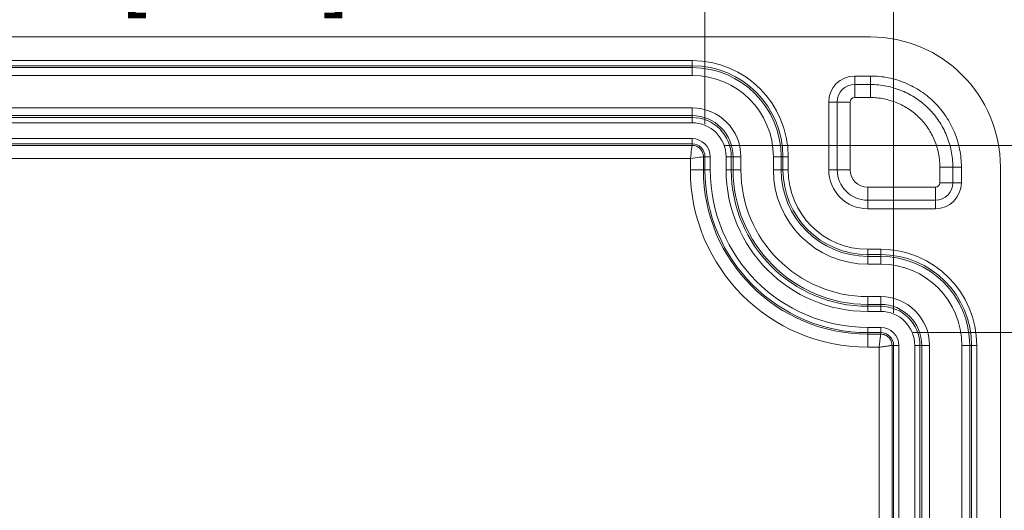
# Model space of a CAD drawing. Header units: millimetres. Extents: x 7 to 342, y 7 to 263.
# Tile 11 of 32: x 47 to 85, y 68 to 87. Entities that reach past the tile are written whole.
import ezdxf

# ---------------------------------------------------------------- set-up
doc = ezdxf.new("R2010")
doc.units = ezdxf.units.MM
doc.header["$LTSCALE"] = 1.25
for name, color, linetype, lineweight in [('Dimension (ANSI)', 7, 'Continuous', 9), ('Visible (ANSI)', 7, 'Continuous', 9), ('Visible Narrow (ANSI)', 7, 'Continuous', 9)]:
    doc.layers.add(name, color=color, linetype=linetype, lineweight=lineweight)
doc.styles.add('Note Text (ANSI)', font='arial.ttf')
doc.dimstyles.new('Default - mm (ANSI)', dxfattribs={"dimscale": 1.25, "dimtxt": 2, "dimasz": 2, "dimexe": 3.175, "dimexo": 1, "dimgap": 0.8, "dimtad": 0, "dimtih": 1, "dimtoh": 1, "dimrnd": 1e-08, "dimzin": 4, "dimdsep": 46, "dimtxsty": 'Note Text (ANSI)', "dimblk": 'Filled-1', "dimcen": 0.09, "dimdle": 10, "dimclrd": 256, "dimclre": 256, "dimclrt": 256, "dimadec": 1, "dimazin": 0, "dimtfac": 1.524, "dimtofl": 0, "dimtmove": 0, "dimatfit": 3, "dimfxl": 0, "dimtolj": 1, "dimtzin": 0, "dimlwd": -1, "dimlwe": -1, "dimarcsym": 0})

# ---------------------------------------------------------------- blocks, each defined once
blk = doc.blocks.new('Filled-1')
at = {"color": 0}
for p, q in [((0, 0), (-1, 0.15)), ((-1, 0.15), (-1, -0.15)), ((-1, 0), (0, 0)), ((-1, -0.15), (0, 0))]:
    blk.add_line(p, q, dxfattribs=at)
at = {"color": 0, "flags": 128}
blk.add_lwpolyline([(-1, -0.15), (0, 0), (-1, 0.15), (-1, -0.15)], dxfattribs=at)
at = {"color": 0}
blk.add_solid([(-1, -0.15), (0, 0), (-1, 0.15), (-1, -0.15)], dxfattribs=at)
blk = doc.blocks.new('*D21')
at = {"layer": 'Defpoints', "color": 0, "transparency": 16777216}
for p in [(39.714, 81.088), (79.714, 46.088), (79.714, 36.43)]:
    blk.add_point(p, dxfattribs=at)
at = {"layer": 'Dimension (ANSI)', "transparency": 16777216}
for p, q in [((39.714, 79.838), (39.714, 32.461)), ((79.714, 44.838), (79.714, 32.461)), ((42.214, 36.43), (53.943, 36.43)), ((77.214, 36.43), (65.486, 36.43))]:
    blk.add_line(p, q, dxfattribs=at)
at = {"layer": 'Dimension (ANSI)', "transparency": 16777216, "xscale": 2.5, "yscale": 2.5, "zscale": 2.5, "rotation": 180}
blk.add_blockref('Filled-1', (39.714, 36.43), dxfattribs=at)
at = {"layer": 'Dimension (ANSI)', "transparency": 16777216, "xscale": 2.5, "yscale": 2.5, "zscale": 2.5}
blk.add_blockref('Filled-1', (79.714, 36.43), dxfattribs=at)
at = {"layer": 'Dimension (ANSI)', "transparency": 16777216, "insert": (59.714, 36.43), "char_height": 2.5, "attachment_point": 5, "style": 'Note Text (ANSI)'}
blk.add_mtext('\\A1; 40.00\\P[1.57]', dxfattribs=at)
blk = doc.blocks.new('*D22')
at = {"layer": 'Defpoints', "color": 0, "transparency": 16777216}
for p in [(29.217, 81.088), (39.714, 81.088), (79.714, 46.088)]:
    blk.add_point(p, dxfattribs=at)
at = {"layer": 'Dimension (ANSI)', "transparency": 16777216}
for p, q in [((38.464, 81.088), (25.249, 81.088)), ((29.217, 78.588), (29.217, 68.278)), ((29.217, 48.588), (29.217, 58.897)), ((78.464, 46.088), (25.249, 46.088))]:
    blk.add_line(p, q, dxfattribs=at)
at = {"layer": 'Dimension (ANSI)', "transparency": 16777216, "xscale": 2.5, "yscale": 2.5, "zscale": 2.5}
for p, rotation in [((29.217, 81.088), 90), ((29.217, 46.088), 270)]:
    blk.add_blockref('Filled-1', p, dxfattribs=dict(at, rotation=rotation))
at = {"layer": 'Dimension (ANSI)', "transparency": 16777216, "insert": (29.217, 63.588), "char_height": 2.5, "attachment_point": 5, "style": 'Note Text (ANSI)'}
blk.add_mtext('\\A1; 35.00\\P[1.38]', dxfattribs=at)
blk = doc.blocks.new('*D23')
at = {"layer": 'Defpoints', "color": 0, "transparency": 16777216}
for p in [(38.718, 96.13), (38.718, 74.338), (80.711, 74.338)]:
    blk.add_point(p, dxfattribs=at)
at = {"layer": 'Dimension (ANSI)', "transparency": 16777216}
for p, q in [((38.718, 75.588), (38.718, 100.099)), ((80.711, 75.588), (80.711, 100.099)), ((41.218, 96.13), (60.059, 96.13)), ((78.211, 96.13), (71.616, 96.13))]:
    blk.add_line(p, q, dxfattribs=at)
at = {"layer": 'Dimension (ANSI)', "transparency": 16777216, "xscale": 2.5, "yscale": 2.5, "zscale": 2.5, "rotation": 180}
blk.add_blockref('Filled-1', (38.718, 96.13), dxfattribs=at)
at = {"layer": 'Dimension (ANSI)', "transparency": 16777216, "xscale": 2.5, "yscale": 2.5, "zscale": 2.5}
blk.add_blockref('Filled-1', (80.711, 96.13), dxfattribs=at)
at = {"layer": 'Dimension (ANSI)', "transparency": 16777216, "insert": (65.837, 96.13), "char_height": 2.5, "attachment_point": 5, "style": 'Note Text (ANSI)'}
blk.add_mtext('\\A1; 41.99\\P[1.65]', dxfattribs=at)
blk = doc.blocks.new('*D24')
at = {"layer": 'Defpoints', "color": 0, "transparency": 16777216}
for p in [(72.964, 82.023), (72.964, 45.091), (98.956, 45.091)]:
    blk.add_point(p, dxfattribs=at)
at = {"layer": 'Dimension (ANSI)', "transparency": 16777216}
for p, q in [((74.214, 82.023), (102.925, 82.023)), ((98.956, 79.523), (98.956, 63.615)), ((98.956, 47.591), (98.956, 54.233)), ((74.214, 45.091), (102.925, 45.091))]:
    blk.add_line(p, q, dxfattribs=at)
at = {"layer": 'Dimension (ANSI)', "transparency": 16777216, "xscale": 2.5, "yscale": 2.5, "zscale": 2.5}
for p, rotation in [((98.956, 82.023), 90), ((98.956, 45.091), 270)]:
    blk.add_blockref('Filled-1', p, dxfattribs=dict(at, rotation=rotation))
at = {"layer": 'Dimension (ANSI)', "transparency": 16777216, "insert": (98.956, 58.924), "char_height": 2.5, "attachment_point": 5, "style": 'Note Text (ANSI)'}
blk.add_mtext('\\A1; 36.93\\P[1.45]', dxfattribs=at)
blk = doc.blocks.new('*D25')
at = {"layer": 'Defpoints', "color": 0, "transparency": 16777216}
for p in [(73.461, 90.608), (45.968, 81.588), (73.461, 81.588)]:
    blk.add_point(p, dxfattribs=at)
at = {"layer": 'Dimension (ANSI)', "transparency": 16777216}
for p, q in [((45.968, 82.838), (45.968, 94.577)), ((73.461, 82.838), (73.461, 94.577)), ((48.468, 90.608), (49.621, 90.608)), ((70.961, 90.608), (61.178, 90.608))]:
    blk.add_line(p, q, dxfattribs=at)
at = {"layer": 'Dimension (ANSI)', "transparency": 16777216, "xscale": 2.5, "yscale": 2.5, "zscale": 2.5, "rotation": 180}
blk.add_blockref('Filled-1', (45.968, 90.608), dxfattribs=at)
at = {"layer": 'Dimension (ANSI)', "transparency": 16777216, "xscale": 2.5, "yscale": 2.5, "zscale": 2.5}
blk.add_blockref('Filled-1', (73.461, 90.608), dxfattribs=at)
at = {"layer": 'Dimension (ANSI)', "transparency": 16777216, "insert": (55.399, 90.608), "char_height": 2.5, "attachment_point": 5, "style": 'Note Text (ANSI)'}
blk.add_mtext('\\A1; 27.49\\P[1.08]', dxfattribs=at)
blk = doc.blocks.new('*D26')
at = {"layer": 'Defpoints', "color": 0, "transparency": 16777216}
for p in [(80.214, 74.834), (80.214, 52.341), (90.787, 52.341)]:
    blk.add_point(p, dxfattribs=at)
at = {"layer": 'Dimension (ANSI)', "transparency": 16777216}
for p, q in [((81.464, 74.834), (94.756, 74.834)), ((90.787, 72.334), (90.787, 71.522)), ((90.787, 54.841), (90.787, 62.141)), ((81.464, 52.341), (94.756, 52.341))]:
    blk.add_line(p, q, dxfattribs=at)
at = {"layer": 'Dimension (ANSI)', "transparency": 16777216, "xscale": 2.5, "yscale": 2.5, "zscale": 2.5}
for p, rotation in [((90.787, 74.834), 90), ((90.787, 52.341), 270)]:
    blk.add_blockref('Filled-1', p, dxfattribs=dict(at, rotation=rotation))
at = {"layer": 'Dimension (ANSI)', "transparency": 16777216, "insert": (90.787, 66.832), "char_height": 2.5, "attachment_point": 5, "style": 'Note Text (ANSI)'}
blk.add_mtext('\\A1; 22.49\\P[.89]', dxfattribs=at)

msp = doc.modelspace()

# ---------------------------------------------------------------- linework, layer by layer
at = {"layer": 'Visible (ANSI)'}
for p, q in [((39.6127, 86.1875), (79.8162, 86.1875)), ((79.8162, 84.6875), (79.2144, 84.6875)), ((78.2144, 83.6875), (78.2144, 81.0875)), ((83.3144, 80.5875), (83.3144, 81.1892)), ((84.8144, 81.1892), (84.8144, 45.9858)), ((79.7144, 79.5875), (82.3144, 79.5875))]:
    msp.add_line(p, q, dxfattribs=at)
for centre, radius, start, end in [((79.2144, 83.6875), 1, 90, 180), ((79.7144, 81.0875), 1.5, 180, 270), ((82.3144, 80.5875), 1, 270, 0)]:
    msp.add_arc(centre, radius, start, end, dxfattribs=at)
msp.add_ellipse((79.8127, 81.1858), major_axis=(3.538, 3.538), ratio=0.999315, start_param=5.4981298, end_param=7.0682409, dxfattribs=at)
msp.add_open_spline([(83.3144, 81.1892), (83.3144, 81.4202), (83.2918, 81.6474), (83.2475, 81.8708), (83.2031, 82.0943), (83.136, 82.3163), (83.0483, 82.5281), (82.9606, 82.7398), (82.8533, 82.9407), (82.7265, 83.1308), (82.5998, 83.3208), (82.4522, 83.5009), (82.2909, 83.6622), (82.1297, 83.8236), (81.9537, 83.9684), (81.7627, 84.0963), (81.5717, 84.2241), (81.3682, 84.3329), (81.1579, 84.4202), (80.9475, 84.5075), (80.7276, 84.5747), (80.5016, 84.6198), (80.2756, 84.6649), (80.0471, 84.6875), (79.8162, 84.6875)], degree=3, knots=[-1, -1, -1, -1, -0.875, -0.875, -0.875, -0.75, -0.75, -0.75, -0.625, -0.625, -0.625, -0.5, -0.5, -0.5, -0.375, -0.375, -0.375, -0.25, -0.25, -0.25, -0.125, -0.125, -0.125, 0, 0, 0, 0], dxfattribs=at)
at = {"layer": 'Visible Narrow (ANSI)'}
for p, q in [((46.4644, 85.2807), (72.9644, 85.2807)), ((72.9644, 85.2807), (72.9644, 85.0808)), ((72.9644, 85.0808), (46.4644, 85.0808)), ((46.4644, 85.0103), (72.9644, 85.0103)), ((72.9644, 85.0103), (72.9644, 85.0808)), ((72.9644, 84.7105), (72.9644, 85.0103)), ((72.9644, 84.7105), (46.4644, 84.7105)), ((79.2144, 84.36), (79.2144, 84.6875)), ((79.8162, 84.36), (79.8162, 84.6875)), ((79.2144, 84.36), (79.8162, 84.36)), ((79.2144, 84.36), (79.2144, 83.8619)), ((79.8162, 83.8619), (79.8162, 84.36)), ((78.542, 83.6875), (78.2144, 83.6875)), ((78.542, 81.0875), (78.542, 83.6875)), ((78.542, 83.6875), (79.0401, 83.6875)), ((79.0401, 83.6875), (79.0401, 81.0875)), ((79.8162, 83.8619), (79.2144, 83.8619)), ((46.4644, 83.4645), (72.9644, 83.4645)), ((72.9644, 83.1647), (72.9644, 83.4645)), ((72.9644, 83.1647), (46.4644, 83.1647)), ((46.4644, 83.0943), (72.9644, 83.0943)), ((72.9644, 82.8944), (46.4644, 82.8944)), ((72.9644, 83.1647), (72.9644, 83.0943)), ((72.9644, 83.0943), (72.9644, 82.8944)), ((46.4644, 82.2841), (72.9644, 82.2841)), ((72.9644, 82.0841), (72.9644, 82.2841)), ((72.9644, 82.0841), (46.4644, 82.0841)), ((46.4644, 82.0228), (72.9644, 82.0228)), ((72.9644, 82.0228), (72.9644, 82.0841)), ((72.8998, 81.5229), (46.5291, 81.5229)), ((72.8998, 81.0875), (72.8998, 81.5229)), ((73.3997, 81.5875), (73.461, 81.5875)), ((73.3997, 81.5875), (73.3997, 81.0875)), ((73.461, 81.0875), (73.461, 81.5875)), ((73.461, 81.5875), (73.661, 81.5875)), ((73.661, 81.5875), (73.661, 81.0875)), ((74.2713, 81.0875), (74.2713, 81.5875)), ((74.4712, 81.5875), (74.2713, 81.5875)), ((74.5416, 81.5875), (74.4712, 81.5875)), ((74.4712, 81.5875), (74.4712, 81.0875)), ((74.5416, 81.0875), (74.5416, 81.5875)), ((74.5416, 81.5875), (74.8415, 81.5875)), ((74.8415, 81.5875), (74.8415, 81.0875)), ((76.0874, 81.0875), (76.0874, 81.5875)), ((76.0874, 81.5875), (76.3873, 81.5875)), ((76.3873, 81.5875), (76.4577, 81.5875)), ((76.3873, 81.5875), (76.3873, 81.0875)), ((76.4577, 81.0875), (76.4577, 81.5875)), ((76.6576, 81.5875), (76.4577, 81.5875)), ((76.6576, 81.5875), (76.6576, 81.0875)), ((72.8998, 81.0875), (73.3997, 81.0875)), ((73.3997, 81.0875), (73.461, 81.0875)), ((73.461, 81.0875), (73.661, 81.0875)), ((74.4712, 81.0875), (74.2713, 81.0875)), ((74.5416, 81.0875), (74.4712, 81.0875)), ((74.5416, 81.0875), (74.8415, 81.0875)), ((76.0874, 81.0875), (76.3873, 81.0875)), ((76.3873, 81.0875), (76.4577, 81.0875)), ((76.6576, 81.0875), (76.4577, 81.0875)), ((78.542, 81.0875), (78.2144, 81.0875)), ((78.542, 81.0875), (79.0401, 81.0875)), ((82.4888, 80.5875), (82.4888, 81.1892)), ((82.4888, 81.1892), (82.9869, 81.1892)), ((82.9869, 81.1892), (83.3144, 81.1892)), ((82.9869, 81.1892), (82.9869, 80.5875)), ((79.7144, 80.4131), (82.3144, 80.4131)), ((79.7144, 79.915), (79.7144, 80.4131)), ((82.3144, 80.4131), (82.3144, 79.915)), ((82.4888, 80.5875), (82.9869, 80.5875)), ((82.9869, 80.5875), (83.3144, 80.5875)), ((79.7144, 79.915), (79.7144, 79.5875)), ((82.3144, 79.915), (79.7144, 79.915)), ((82.3144, 79.915), (82.3144, 79.5875)), ((79.7144, 78.0307), (80.2144, 78.0307)), ((79.7144, 78.0307), (79.7144, 77.8308)), ((80.2144, 78.0307), (80.2144, 77.8308)), ((79.7144, 77.7603), (79.7144, 77.8308)), ((80.2144, 77.8308), (79.7144, 77.8308)), ((79.7144, 77.7603), (80.2144, 77.7603)), ((79.7144, 77.4605), (79.7144, 77.7603)), ((80.2144, 77.7603), (80.2144, 77.8308)), ((80.2144, 77.7603), (80.2144, 77.4605)), ((80.2144, 77.4605), (79.7144, 77.4605)), ((79.7144, 76.2145), (80.2144, 76.2145)), ((79.7144, 76.2145), (79.7144, 75.9147)), ((80.2144, 76.2145), (80.2144, 75.9147)), ((79.7144, 75.9147), (79.7144, 75.8443)), ((80.2144, 75.9147), (79.7144, 75.9147)), ((79.7144, 75.8443), (80.2144, 75.8443)), ((79.7144, 75.8443), (79.7144, 75.6444)), ((80.2144, 75.9147), (80.2144, 75.8443)), ((80.2144, 75.6444), (80.2144, 75.8443)), ((80.2144, 75.6444), (79.7144, 75.6444)), ((79.7144, 75.0341), (80.2144, 75.0341)), ((79.7144, 74.8341), (79.7144, 75.0341)), ((80.2144, 74.8341), (80.2144, 75.0341)), ((80.2144, 74.8341), (79.7144, 74.8341)), ((79.7144, 74.7728), (79.7144, 74.8341)), ((79.7144, 74.7728), (80.2144, 74.7728)), ((79.7144, 74.2729), (79.7144, 74.7728)), ((80.2144, 74.7728), (80.2144, 74.8341)), ((80.1498, 74.2729), (79.7144, 74.2729)), ((80.1498, 52.9022), (80.1498, 74.2729)), ((80.6497, 74.3375), (80.711, 74.3375)), ((80.6497, 74.3375), (80.6497, 52.8375)), ((80.711, 52.8375), (80.711, 74.3375)), ((80.711, 74.3375), (80.911, 74.3375)), ((80.911, 74.3375), (80.911, 52.8375)), ((81.5213, 52.8375), (81.5213, 74.3375)), ((81.5213, 74.3375), (81.7212, 74.3375)), ((81.7916, 74.3375), (81.7212, 74.3375)), ((81.7212, 74.3375), (81.7212, 52.8375)), ((81.7916, 52.8375), (81.7916, 74.3375)), ((82.0915, 74.3375), (81.7916, 74.3375)), ((82.0915, 74.3375), (82.0915, 52.8375)), ((83.3374, 52.8375), (83.3374, 74.3375)), ((83.6373, 74.3375), (83.3374, 74.3375)), ((83.6373, 74.3375), (83.7077, 74.3375)), ((83.6373, 74.3375), (83.6373, 52.8375)), ((83.7077, 52.8375), (83.7077, 74.3375)), ((83.9076, 74.3375), (83.7077, 74.3375)), ((83.9076, 74.3375), (83.9076, 52.8375))]:
    msp.add_line(p, q, dxfattribs=at)
for centre, radius, start, end in [((72.9644, 81.5875), 3.6931, 0, 90), ((72.9644, 81.5875), 3.4933, 0, 90), ((72.9644, 81.5875), 3.4228, 0, 90), ((72.9644, 81.5875), 3.123, 0, 90), ((79.2144, 83.6875), 0.6725, 90, 180), ((79.2144, 83.6875), 0.1744, 90, 180), ((72.9644, 81.5875), 1.877, 0, 90), ((72.9644, 81.5875), 1.5772, 0, 90), ((72.9644, 81.5875), 1.5067, 0, 90), ((72.9644, 81.5875), 1.3069, 0, 90), ((72.9644, 81.5875), 0.6965, 0, 90), ((72.9644, 81.5875), 0.4966, 0, 90), ((79.7144, 81.0875), 6.8147, 180, 270), ((79.7144, 81.0875), 6.3147, 180, 270), ((79.7144, 81.0875), 6.2534, 180, 270), ((79.7144, 81.0875), 6.0535, 180, 270), ((79.7144, 81.0875), 5.4431, 180, 270), ((79.7144, 81.0875), 5.2433, 180, 270), ((79.7144, 81.0875), 5.1728, 180, 270), ((79.7144, 81.0875), 4.873, 180, 270), ((79.7144, 81.0875), 3.627, 180, 270), ((79.7144, 81.0875), 3.3272, 180, 270), ((79.7144, 81.0875), 3.2567, 180, 270), ((79.7144, 81.0875), 3.0569, 180, 270), ((79.7144, 81.0875), 1.1725, 180, 270), ((79.7144, 81.0875), 0.6744, 180, 270), ((82.3144, 80.5875), 0.1744, 270, 0), ((82.3144, 80.5875), 0.6725, 270, 0), ((80.2144, 74.3375), 3.6931, 0, 90), ((80.2144, 74.3375), 3.4933, 0, 90), ((80.2144, 74.3375), 3.4228, 0, 90), ((80.2144, 74.3375), 3.123, 0, 90), ((80.2144, 74.3375), 1.877, 0, 90), ((80.2144, 74.3375), 1.5772, 0, 90), ((80.2144, 74.3375), 1.5067, 0, 90), ((80.2144, 74.3375), 1.3069, 0, 90), ((80.2144, 74.3375), 0.6965, 0, 90), ((80.2144, 74.3375), 0.4966, 0, 90)]:
    msp.add_arc(centre, radius, start, end, dxfattribs=at)
for points, knots in [([(79.8162, 84.36), (79.9194, 84.36), (80.0247, 84.3548), (80.1276, 84.3447), (80.2306, 84.3345), (80.3326, 84.3194), (80.4339, 84.2993), (80.6364, 84.2591), (80.8377, 84.1983), (81.0296, 84.1188), (81.0296, 84.1188), (81.0297, 84.1188), (81.0297, 84.1188), (81.2216, 84.0393), (81.4037, 83.942), (81.5759, 83.8271), (81.576, 83.8271), (81.576, 83.8271), (81.576, 83.8271), (81.7483, 83.7122), (81.9115, 83.5784), (82.0577, 83.4323), (82.0577, 83.4323), (82.0577, 83.4322), (82.0577, 83.4322), (82.2039, 83.2861), (82.3352, 83.1266), (82.4511, 82.9535), (82.4511, 82.9534), (82.4511, 82.9534), (82.4511, 82.9534), (82.567, 82.7803), (82.6655, 82.5959), (82.7447, 82.4052), (82.7447, 82.4052), (82.7447, 82.4052), (82.7447, 82.4051), (82.8238, 82.2145), (82.8843, 82.0151), (82.9251, 81.8104), (82.966, 81.6056), (82.9869, 81.3986), (82.9869, 81.1892)], [0, 0, 0, 0, 0.0625, 0.0625, 0.0625, 0.1249859, 0.1249859, 0.1249859, 0.2499818, 0.2499818, 0.2499818, 0.25, 0.25, 0.25, 0.3749884, 0.3749884, 0.3749884, 0.375, 0.375, 0.375, 0.5, 0.5, 0.5, 0.5000045, 0.5000045, 0.5000045, 0.625, 0.625, 0.625, 0.6250116, 0.6250116, 0.6250116, 0.75, 0.75, 0.75, 0.7500245, 0.7500245, 0.7500245, 0.875, 0.875, 0.875, 1, 1, 1, 1]), ([(82.4888, 81.1892), (82.4888, 81.5421), (82.418, 81.8929), (82.2846, 82.2142), (82.218, 82.3749), (82.1349, 82.5304), (82.0372, 82.6763), (81.9395, 82.8223), (81.8289, 82.9567), (81.7056, 83.0799), (81.5823, 83.2031), (81.4448, 83.3159), (81.2996, 83.4128), (81.1543, 83.5096), (81.0009, 83.5916), (80.8391, 83.6586), (80.6773, 83.7256), (80.5076, 83.7769), (80.3369, 83.8107), (80.1662, 83.8446), (79.9926, 83.8619), (79.8162, 83.8619)], [0, 0, 0, 0, 0.25, 0.25, 0.25, 0.375, 0.375, 0.375, 0.5, 0.5, 0.5, 0.625, 0.625, 0.625, 0.75, 0.75, 0.75, 0.875, 0.875, 0.875, 1, 1, 1, 1]), ([(72.8998, 81.5229), (72.9166, 81.6527), (72.9332, 81.781), (72.9451, 81.8733), (72.9571, 81.9657), (72.9641, 82.0205), (72.9644, 82.0228)], [-1, -1, -1, -1, -0.5, -0.5, -0.5, 0, 0, 0, 0]), ([(72.9644, 82.0228), (72.993, 82.0228), (73.0215, 82.0198), (73.0494, 82.0142), (73.0773, 82.0085), (73.1046, 82.0001), (73.1309, 81.9892), (73.1835, 81.9674), (73.2319, 81.9356), (73.2722, 81.8953), (73.3125, 81.855), (73.3443, 81.8066), (73.3661, 81.754), (73.377, 81.7277), (73.3854, 81.7004), (73.3911, 81.6725), (73.3968, 81.6446), (73.3997, 81.6161), (73.3997, 81.5875)], [-1, -1, -1, -1, -0.875, -0.875, -0.875, -0.75, -0.75, -0.75, -0.5, -0.5, -0.5, -0.25, -0.25, -0.25, -0.125, -0.125, -0.125, 0, 0, 0, 0]), ([(72.8998, 81.5229), (73.0296, 81.5397), (73.1579, 81.5563), (73.2502, 81.5682), (73.2964, 81.5742), (73.3332, 81.5789), (73.3587, 81.5822), (73.3843, 81.5855), (73.3986, 81.5874), (73.3997, 81.5875)], [-1, -1, -1, -1, -0.5, -0.5, -0.5, -0.25, -0.25, -0.25, 0, 0, 0, 0]), ([(80.1498, 74.2729), (80.1582, 74.3378), (80.1665, 74.4023), (80.1743, 74.4621), (80.182, 74.522), (80.1891, 74.5772), (80.1951, 74.6233), (80.2071, 74.7157), (80.2141, 74.7705), (80.2144, 74.7728)], [-1, -1, -1, -1, -0.75, -0.75, -0.75, -0.5, -0.5, -0.5, 0, 0, 0, 0]), ([(80.2144, 74.7728), (80.243, 74.7728), (80.2715, 74.7698), (80.2994, 74.7642), (80.3273, 74.7585), (80.3546, 74.7501), (80.3809, 74.7392), (80.4335, 74.7174), (80.4819, 74.6856), (80.5222, 74.6453), (80.5625, 74.605), (80.5943, 74.5566), (80.6161, 74.504), (80.627, 74.4777), (80.6354, 74.4504), (80.6411, 74.4225), (80.6468, 74.3946), (80.6497, 74.3661), (80.6497, 74.3375)], [-1, -1, -1, -1, -0.875, -0.875, -0.875, -0.75, -0.75, -0.75, -0.5, -0.5, -0.5, -0.25, -0.25, -0.25, -0.125, -0.125, -0.125, 0, 0, 0, 0]), ([(80.6497, 74.3375), (80.6486, 74.3374), (80.6343, 74.3355), (80.5832, 74.3289), (80.5464, 74.3242), (80.4541, 74.3122), (80.3989, 74.3051), (80.2792, 74.2896), (80.2147, 74.2813), (80.1498, 74.2729)], [0, 0, 0, 0, 0.25, 0.25, 0.5, 0.5, 0.75, 0.75, 1, 1, 1, 1])]:
    msp.add_open_spline(points, degree=3, knots=knots, dxfattribs=at)

# ---------------------------------------------------------------- dimensions: what is measured, and where the dimension line sits
at = {"layer": 'Dimension (ANSI)'}
dim = msp.add_linear_dim(base=(38.7179, 96.1305), p1=(80.711, 74.3375), p2=(38.7179, 74.3375), text=' <>\\X[1.65]', dimstyle='Default - mm (ANSI)', override={"dimgap": 0.8, "dimtih": 0, "dimtoh": 0, "dimdec": 2, "dimpost": '\\X', "dimtol": 0, "dimlim": 0, "dimtp": 0, "dimtm": 0, "dimtdec": 2, "dimatfit": 1}, dxfattribs=at)
dim.commit()
dim.dimension.update_dxf_attribs({"geometry": '*D23', "text_midpoint": (65.8372, 96.1305), "dimtype": 160})
for base, p1, p2, angle, text, override, picture, middle in [((73.461, 90.6081), (45.9679, 81.5875), (73.461, 81.5875), 180, ' <>\\X[1.08]', {"dimgap": 0.8, "dimtih": 0, "dimtoh": 0, "dimdec": 2, "dimpost": '\\X', "dimtol": 0, "dimlim": 0, "dimtp": 0, "dimtm": 0, "dimtdec": 2, "dimatfit": 1}, '*D25', (55.3993, 90.6081)), ((98.9558, 45.091), (72.9644, 82.0228), (72.9644, 45.091), 270, ' <>\\X[1.45]', {"dimgap": 0.8, "dimdec": 2, "dimpost": '\\X', "dimtol": 0, "dimlim": 0, "dimtp": 0, "dimtm": 0, "dimtdec": 2, "dimatfit": 1}, '*D24', (98.9558, 58.924)), ((29.2173, 81.0875), (79.7144, 46.0875), (39.7144, 81.0875), 90, ' <>\\X[1.38]', {"dimgap": 0.8, "dimdec": 2, "dimpost": '\\X', "dimtol": 0, "dimlim": 0, "dimtp": 0, "dimtm": 0, "dimtdec": 2, "dimatfit": 1}, '*D22', (29.2173, 63.5875)), ((79.7144, 36.4302), (39.7144, 81.0875), (79.7144, 46.0875), 180, ' <>\\X[1.57]', {"dimgap": 0.8, "dimtih": 0, "dimtoh": 0, "dimdec": 2, "dimpost": '\\X', "dimtol": 0, "dimlim": 0, "dimtp": 0, "dimtm": 0, "dimtdec": 2, "dimatfit": 1}, '*D21', (59.7144, 36.4302)), ((90.7868, 52.341), (80.2144, 74.8341), (80.2144, 52.341), 90, ' <>\\X[.89]', {"dimgap": 0.8, "dimdec": 2, "dimpost": '\\X', "dimtol": 0, "dimlim": 0, "dimtp": 0, "dimtm": 0, "dimtdec": 2, "dimatfit": 1}, '*D26', (90.7868, 66.8318))]:
    dim = msp.add_linear_dim(base=base, p1=p1, p2=p2, angle=angle, text=text, dimstyle='Default - mm (ANSI)', override=override, dxfattribs=at)
    dim.commit()
    dim.dimension.update_dxf_attribs({"geometry": picture, "text_midpoint": middle, "dimtype": 160})

doc.saveas('drawing.dxf')
